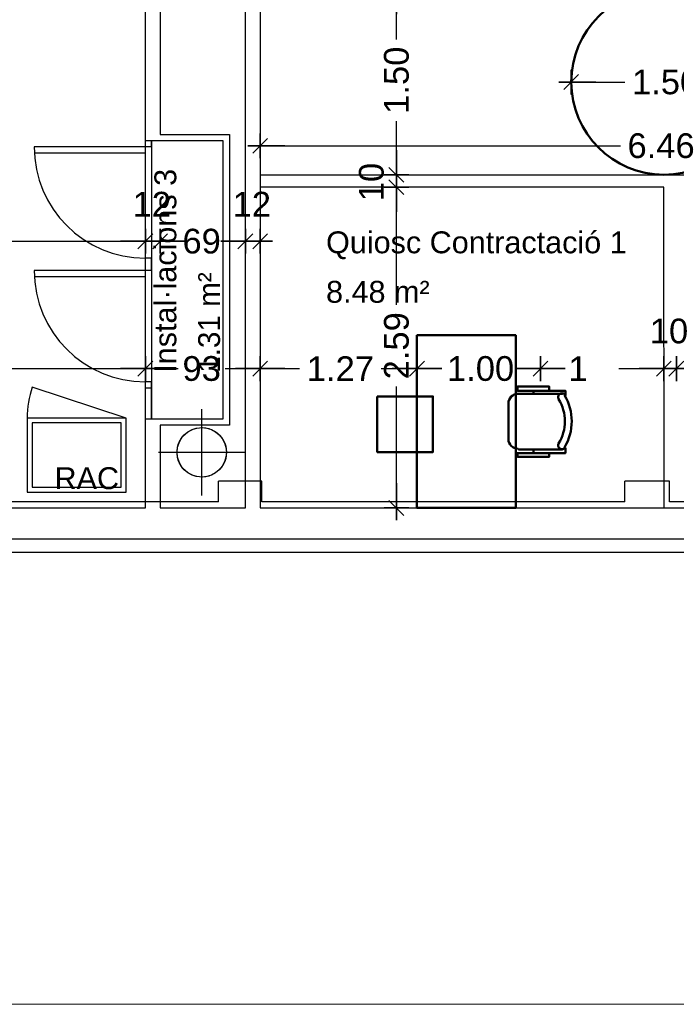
# Model space of a CAD drawing. Header units: metres. Extents: x -1 to 438, y -6 to 57.
# Tile 20 of 33: x 409.26 to 414.57, y 9.19 to 17.15. Entities that reach past the tile are written whole.
import ezdxf

# ---------------------------------------------------------------- set-up
doc = ezdxf.new("R2010")
doc.units = ezdxf.units.M
doc.header["$PDMODE"] = 65
doc.linetypes.add('CONTINUA', pattern=[0])
doc.linetypes.add('VERDECKT', pattern=[9.525, 6.35, -3.175])
for name, color, linetype, lineweight in [('PB COTES', 7, 'CONTINUA', 25), ('PB ESCALES 2D', 7, 'CONTINUA', 25), ('PB LOCALS', 7, 'CONTINUA', 25), ('PB MOBLES', 7, 'CONTINUA', 25), ('PB MURS++', 7, 'CONTINUA', 25), ('PB TEXT', 7, 'CONTINUA', 25), ('PC MURS ACTUAL', 7, 'CONTINUA', 25)]:
    doc.layers.add(name, color=color, linetype=linetype, lineweight=lineweight)
doc.styles.add('ARIAL', font='arial.ttf')
doc.dimstyles.new('DIMSTYLE_10', dxfattribs={"dimtxt": 0.2, "dimasz": 0.2, "dimexe": 0, "dimexo": 1e-06, "dimgap": 0.1, "dimtad": 0, "dimlfac": 100, "dimrnd": 1, "dimzin": 4, "dimdsep": 46, "dimtxsty": 'ARIAL', "dimblk1": 'ALL_ML_STRICH', "dimblk2": 'ALL_ML_STRICH', "dimsah": 1, "dimcen": 0, "dimse1": 1, "dimse2": 1, "dimclrd": 2, "dimclre": 2, "dimclrt": 2, "dimadec": 0, "dimazin": 0, "dimtfac": 1, "dimtdec": 0, "dimtix": 1, "dimtmove": 2, "dimatfit": 3, "dimfxl": 0, "dimtzin": 0, "dimlwd": 0, "dimlwe": 35, "dimarcsym": 0})
doc.dimstyles.new('DIMSTYLE_4', dxfattribs={"dimtxt": 0.2, "dimasz": 0.2, "dimexe": 0, "dimexo": 1e-06, "dimgap": 0.1, "dimtad": 0, "dimdec": 0, "dimlfac": 100, "dimrnd": 1, "dimzin": 4, "dimdsep": 46, "dimtxsty": 'ARIAL', "dimblk1": 'ALL_ML_STRICH', "dimblk2": 'ALL_ML_STRICH', "dimsah": 1, "dimcen": 0, "dimse1": 1, "dimse2": 1, "dimclrd": 2, "dimclre": 2, "dimclrt": 2, "dimadec": 0, "dimazin": 0, "dimtfac": 1, "dimtdec": 0, "dimtix": 1, "dimtmove": 2, "dimatfit": 3, "dimfxl": 0, "dimtzin": 0, "dimlwd": 0, "dimlwe": 35, "dimarcsym": 0})
doc.dimstyles.new('DIMSTYLE_5', dxfattribs={"dimtxt": 0.2, "dimasz": 0.2, "dimexe": 0, "dimexo": 1e-06, "dimgap": 0.1, "dimtad": 0, "dimrnd": 0.01, "dimzin": 4, "dimdsep": 46, "dimtxsty": 'ARIAL', "dimblk1": 'ALL_ML_STRICH', "dimblk2": 'ALL_ML_STRICH', "dimsah": 1, "dimcen": 0, "dimse1": 1, "dimse2": 1, "dimclrd": 2, "dimclre": 2, "dimclrt": 2, "dimadec": 0, "dimazin": 0, "dimtfac": 1, "dimtdec": 0, "dimtix": 1, "dimtmove": 2, "dimatfit": 3, "dimfxl": 0, "dimtzin": 0, "dimlwd": 0, "dimlwe": 35, "dimarcsym": 0})
doc.dimstyles.new('DIMSTYLE_7', dxfattribs={"dimtxt": 0.2, "dimasz": 0.2, "dimexe": 0, "dimexo": 1e-06, "dimgap": 0.1, "dimtad": 2, "dimdec": 0, "dimlfac": 100, "dimrnd": 1, "dimzin": 4, "dimdsep": 46, "dimtxsty": 'ARIAL', "dimblk1": 'ALL_ML_STRICH', "dimblk2": 'ALL_ML_STRICH', "dimsah": 1, "dimcen": 0, "dimse1": 1, "dimse2": 1, "dimclrd": 2, "dimclre": 2, "dimclrt": 2, "dimadec": 0, "dimazin": 0, "dimtfac": 1, "dimtdec": 0, "dimtix": 1, "dimtmove": 2, "dimatfit": 3, "dimfxl": 0, "dimtvp": 1.2, "dimtzin": 0, "dimlwd": 0, "dimlwe": 35, "dimarcsym": 0})

# ---------------------------------------------------------------- blocks, each defined once
blk = doc.blocks.new('ALL_ML_STRICH')
at = {"color": 0, "linetype": 'ByBlock', "lineweight": -2}
for p, q in [((0, -0.5), (0, 0.5)), ((-1, 0), (0.5, 0)), ((-0.3, -0.3), (0.3, 0.3))]:
    blk.add_line(p, q, dxfattribs=at)
blk = doc.blocks.new('*D37')
at = {"layer": 'DEFPOINTS', "color": 2, "linetype": 'CONTINUA', "lineweight": 35, "transparency": 33554687}
for p in [(412.1553, 15.7957), (411.2849, 13.2008), (412.3084, 13.2008)]:
    blk.add_point(p, dxfattribs=at)
at = {"layer": 'PB COTES', "color": 2, "linetype": 'CONTINUA', "lineweight": -2, "transparency": 33554687}
for p, q in [((412.3084, 14.8425), (412.3084, 15.7957)), ((412.3084, 13.2008), (412.3084, 14.1825))]:
    blk.add_line(p, q, dxfattribs=at)
at = {"layer": 'PB COTES', "color": 2, "linetype": 'CONTINUA', "lineweight": 35, "transparency": 33554687, "xscale": 0.2, "yscale": 0.2, "zscale": 0.2}
for p, rotation in [((412.3084, 15.7957), 90), ((412.3084, 13.2008), 270)]:
    blk.add_blockref('ALL_ML_STRICH', p, dxfattribs=dict(at, rotation=rotation))
at = {"layer": 'PB COTES', "color": 2, "linetype": 'CONTINUA', "lineweight": 35, "transparency": 33554687, "insert": (412.3094, 14.5125), "char_height": 0.2, "width": 0.8, "attachment_point": 5, "rotation": 90, "style": 'ARIAL'}
blk.add_mtext('\\A1;{\\A1;{2.59\\H0.132000;\\S^ ;}}', dxfattribs=at)
blk = doc.blocks.new('*D38')
at = {"layer": 'DEFPOINTS', "color": 2, "linetype": 'CONTINUA', "lineweight": 35, "transparency": 33554687}
for p in [(412.1553, 15.8957), (412.1553, 15.7957), (412.3084, 15.7957)]:
    blk.add_point(p, dxfattribs=at)
at = {"layer": 'PB COTES', "color": 2, "linetype": 'CONTINUA', "lineweight": -2, "transparency": 33554687}
blk.add_line((412.3084, 15.7957), (412.3084, 15.8957), dxfattribs=at)
at = {"layer": 'PB COTES', "color": 2, "linetype": 'CONTINUA', "lineweight": 35, "transparency": 33554687, "xscale": 0.2, "yscale": 0.2, "zscale": 0.2}
for p, rotation in [((412.3084, 15.7957), 270), ((412.3084, 15.8957), 90)]:
    blk.add_blockref('ALL_ML_STRICH', p, dxfattribs=dict(at, rotation=rotation))
at = {"layer": 'PB COTES', "color": 2, "linetype": 'CONTINUA', "lineweight": 35, "transparency": 33554687, "insert": (412.1067, 15.837), "char_height": 0.2, "width": 0.4, "attachment_point": 5, "rotation": 90, "style": 'ARIAL'}
blk.add_mtext('\\A1;{10}', dxfattribs=at)
blk = doc.blocks.new('*D39')
at = {"layer": 'DEFPOINTS', "color": 2, "linetype": 'CONTINUA', "lineweight": 35, "transparency": 33554687}
for p in [(412.3615, 17.3957), (412.1553, 15.8957), (412.3084, 15.8957)]:
    blk.add_point(p, dxfattribs=at)
at = {"layer": 'PB COTES', "color": 2, "linetype": 'CONTINUA', "lineweight": -2, "transparency": 33554687}
for p, q in [((412.3084, 16.9905), (412.3084, 17.3957)), ((412.3084, 15.8957), (412.3084, 16.3305))]:
    blk.add_line(p, q, dxfattribs=at)
at = {"layer": 'PB COTES', "color": 2, "linetype": 'CONTINUA', "lineweight": 35, "transparency": 33554687, "xscale": 0.2, "yscale": 0.2, "zscale": 0.2}
for p, rotation in [((412.3084, 17.3957), 90), ((412.3084, 15.8957), 270)]:
    blk.add_blockref('ALL_ML_STRICH', p, dxfattribs=dict(at, rotation=rotation))
at = {"layer": 'PB COTES', "color": 2, "linetype": 'CONTINUA', "lineweight": 35, "transparency": 33554687, "insert": (412.3094, 16.6605), "char_height": 0.2, "width": 0.8, "attachment_point": 5, "rotation": 90, "style": 'ARIAL'}
blk.add_mtext('\\A1;{\\A1;{1.50\\H0.132000;\\S^ ;}}', dxfattribs=at)
blk = doc.blocks.new('*D52')
at = {"layer": 'DEFPOINTS', "color": 2, "linetype": 'CONTINUA', "lineweight": 35, "transparency": 33554687}
for p in [(411.2064, 16.5508), (417.6664, 16.4116), (411.2064, 16.1298)]:
    blk.add_point(p, dxfattribs=at)
at = {"layer": 'PB COTES', "color": 2, "linetype": 'CONTINUA', "lineweight": -2, "transparency": 33554687}
for p, q in [((411.2064, 16.1298), (414.121, 16.1298)), ((414.781, 16.1298), (417.6664, 16.1298))]:
    blk.add_line(p, q, dxfattribs=at)
at = {"layer": 'PB COTES', "color": 2, "linetype": 'CONTINUA', "lineweight": 35, "transparency": 33554687, "xscale": 0.2, "yscale": 0.2, "zscale": 0.2, "rotation": 180}
blk.add_blockref('ALL_ML_STRICH', (411.2064, 16.1298), dxfattribs=at)
at = {"layer": 'PB COTES', "color": 2, "linetype": 'CONTINUA', "lineweight": 35, "transparency": 33554687, "xscale": 0.2, "yscale": 0.2, "zscale": 0.2}
blk.add_blockref('ALL_ML_STRICH', (417.6664, 16.1298), dxfattribs=at)
at = {"layer": 'PB COTES', "color": 2, "linetype": 'CONTINUA', "lineweight": 35, "transparency": 33554687, "insert": (414.451, 16.1298), "char_height": 0.2, "width": 0.8, "attachment_point": 5, "style": 'ARIAL'}
blk.add_mtext('\\A1;{\\A1;{6.46\\H0.132000;\\S^ ;}}', dxfattribs=at)
blk = doc.blocks.new('*D91')
at = {"layer": 'DEFPOINTS', "color": 2, "linetype": 'CONTINUA', "lineweight": 35, "transparency": 33554687}
for p in [(413.7233, 16.6457), (413.7233, 16.6457), (415.2224, 16.6084)]:
    blk.add_point(p, dxfattribs=at)
at = {"layer": 'PB COTES', "color": 2, "linetype": 'CONTINUA', "lineweight": -2, "transparency": 33554687}
for p, q in [((413.7233, 16.6457), (414.1576, 16.6457)), ((414.8176, 16.6457), (415.2224, 16.6457))]:
    blk.add_line(p, q, dxfattribs=at)
at = {"layer": 'PB COTES', "color": 2, "linetype": 'CONTINUA', "lineweight": 35, "transparency": 33554687, "xscale": 0.2, "yscale": 0.2, "zscale": 0.2, "rotation": 180}
blk.add_blockref('ALL_ML_STRICH', (413.7233, 16.6457), dxfattribs=at)
at = {"layer": 'PB COTES', "color": 2, "linetype": 'CONTINUA', "lineweight": 35, "transparency": 33554687, "xscale": 0.2, "yscale": 0.2, "zscale": 0.2}
blk.add_blockref('ALL_ML_STRICH', (415.2224, 16.6457), dxfattribs=at)
at = {"layer": 'PB COTES', "color": 2, "linetype": 'CONTINUA', "lineweight": 35, "transparency": 33554687, "insert": (414.4876, 16.6457), "char_height": 0.2, "width": 0.8, "attachment_point": 5, "style": 'ARIAL'}
blk.add_mtext('\\A1;{\\A1;{1.50\\H0.132000;\\S^ ;}}', dxfattribs=at)
blk = doc.blocks.new('*D141')
at = {"layer": 'DEFPOINTS', "color": 2, "linetype": 'CONTINUA', "lineweight": 35, "transparency": 33554687}
for p in [(406.0913, 14.3274), (406.0913, 13.2006), (410.2764, 13.2006)]:
    blk.add_point(p, dxfattribs=at)
at = {"layer": 'PB COTES', "color": 2, "linetype": 'CONTINUA', "lineweight": -2, "transparency": 33554687}
for p, q in [((406.0913, 14.3274), (407.8681, 14.3274)), ((408.5281, 14.3274), (410.2764, 14.3274))]:
    blk.add_line(p, q, dxfattribs=at)
at = {"layer": 'PB COTES', "color": 2, "linetype": 'CONTINUA', "lineweight": 35, "transparency": 33554687, "xscale": 0.2, "yscale": 0.2, "zscale": 0.2, "rotation": 180}
blk.add_blockref('ALL_ML_STRICH', (406.0913, 14.3274), dxfattribs=at)
at = {"layer": 'PB COTES', "color": 2, "linetype": 'CONTINUA', "lineweight": 35, "transparency": 33554687, "xscale": 0.2, "yscale": 0.2, "zscale": 0.2}
blk.add_blockref('ALL_ML_STRICH', (410.2764, 14.3274), dxfattribs=at)
at = {"layer": 'PB COTES', "color": 2, "linetype": 'CONTINUA', "lineweight": 35, "transparency": 33554687, "insert": (408.1981, 14.3274), "char_height": 0.2, "width": 0.8, "attachment_point": 5, "style": 'ARIAL'}
blk.add_mtext('\\A1;{\\A1;{4.19\\H0.132000;\\S^ ;}}', dxfattribs=at)
blk = doc.blocks.new('*D142')
at = {"layer": 'DEFPOINTS', "color": 2, "linetype": 'CONTINUA', "lineweight": 35, "transparency": 33554687}
for p in [(410.2764, 14.3274), (410.2764, 13.2006), (411.2064, 13.2008)]:
    blk.add_point(p, dxfattribs=at)
at = {"layer": 'PB COTES', "color": 2, "linetype": 'CONTINUA', "lineweight": -2, "transparency": 33554687}
for p, q in [((410.2764, 14.3274), (410.5424, 14.3274)), ((410.9224, 14.3274), (411.2064, 14.3274))]:
    blk.add_line(p, q, dxfattribs=at)
at = {"layer": 'PB COTES', "color": 2, "linetype": 'CONTINUA', "lineweight": 35, "transparency": 33554687, "xscale": 0.2, "yscale": 0.2, "zscale": 0.2, "rotation": 180}
blk.add_blockref('ALL_ML_STRICH', (410.2764, 14.3274), dxfattribs=at)
at = {"layer": 'PB COTES', "color": 2, "linetype": 'CONTINUA', "lineweight": 35, "transparency": 33554687, "xscale": 0.2, "yscale": 0.2, "zscale": 0.2}
blk.add_blockref('ALL_ML_STRICH', (411.2064, 14.3274), dxfattribs=at)
at = {"layer": 'PB COTES', "color": 2, "linetype": 'CONTINUA', "lineweight": 35, "transparency": 33554687, "insert": (410.7324, 14.3274), "char_height": 0.2, "width": 0.4, "attachment_point": 5, "style": 'ARIAL'}
blk.add_mtext('\\A1;{93}', dxfattribs=at)
blk = doc.blocks.new('*D143')
at = {"layer": 'DEFPOINTS', "color": 2, "linetype": 'CONTINUA', "lineweight": 35, "transparency": 33554687}
for p in [(412.4749, 14.551), (411.2064, 14.3274), (411.2064, 13.2008)]:
    blk.add_point(p, dxfattribs=at)
at = {"layer": 'PB COTES', "color": 2, "linetype": 'CONTINUA', "lineweight": -2, "transparency": 33554687}
for p, q in [((411.2064, 14.3274), (411.5251, 14.3274)), ((412.1851, 14.3274), (412.4749, 14.3274))]:
    blk.add_line(p, q, dxfattribs=at)
at = {"layer": 'PB COTES', "color": 2, "linetype": 'CONTINUA', "lineweight": 35, "transparency": 33554687, "xscale": 0.2, "yscale": 0.2, "zscale": 0.2, "rotation": 180}
blk.add_blockref('ALL_ML_STRICH', (411.2064, 14.3274), dxfattribs=at)
at = {"layer": 'PB COTES', "color": 2, "linetype": 'CONTINUA', "lineweight": 35, "transparency": 33554687, "xscale": 0.2, "yscale": 0.2, "zscale": 0.2}
blk.add_blockref('ALL_ML_STRICH', (412.4749, 14.3274), dxfattribs=at)
at = {"layer": 'PB COTES', "color": 2, "linetype": 'CONTINUA', "lineweight": 35, "transparency": 33554687, "insert": (411.8551, 14.3274), "char_height": 0.2, "width": 0.8, "attachment_point": 5, "style": 'ARIAL'}
blk.add_mtext('\\A1;{\\A1;{1.27\\H0.132000;\\S^ ;}}', dxfattribs=at)
blk = doc.blocks.new('*D144')
at = {"layer": 'DEFPOINTS', "color": 2, "linetype": 'CONTINUA', "lineweight": 35, "transparency": 33554687}
for p in [(413.475, 14.5976), (412.4749, 14.551), (412.4749, 14.3274)]:
    blk.add_point(p, dxfattribs=at)
at = {"layer": 'PB COTES', "color": 2, "linetype": 'CONTINUA', "lineweight": -2, "transparency": 33554687}
for p, q in [((412.4749, 14.3274), (412.6597, 14.3274)), ((413.3197, 14.3274), (413.475, 14.3274))]:
    blk.add_line(p, q, dxfattribs=at)
at = {"layer": 'PB COTES', "color": 2, "linetype": 'CONTINUA', "lineweight": 35, "transparency": 33554687, "xscale": 0.2, "yscale": 0.2, "zscale": 0.2, "rotation": 180}
blk.add_blockref('ALL_ML_STRICH', (412.4749, 14.3274), dxfattribs=at)
at = {"layer": 'PB COTES', "color": 2, "linetype": 'CONTINUA', "lineweight": 35, "transparency": 33554687, "xscale": 0.2, "yscale": 0.2, "zscale": 0.2}
blk.add_blockref('ALL_ML_STRICH', (413.475, 14.3274), dxfattribs=at)
at = {"layer": 'PB COTES', "color": 2, "linetype": 'CONTINUA', "lineweight": 35, "transparency": 33554687, "insert": (412.9897, 14.3274), "char_height": 0.2, "width": 0.8, "attachment_point": 5, "style": 'ARIAL'}
blk.add_mtext('\\A1;{\\A1;{1.00\\H0.132000;\\S^ ;}}', dxfattribs=at)
blk = doc.blocks.new('*D145')
at = {"layer": 'DEFPOINTS', "color": 2, "linetype": 'CONTINUA', "lineweight": 35, "transparency": 33554687}
for p in [(413.475, 14.5976), (413.475, 14.3274), (414.4733, 13.1945)]:
    blk.add_point(p, dxfattribs=at)
at = {"layer": 'PB COTES', "color": 2, "linetype": 'CONTINUA', "lineweight": -2, "transparency": 33554687}
for p, q in [((413.475, 14.3274), (413.4489, 14.3274)), ((414.1089, 14.3274), (414.4733, 14.3274))]:
    blk.add_line(p, q, dxfattribs=at)
at = {"layer": 'PB COTES', "color": 2, "linetype": 'CONTINUA', "lineweight": 35, "transparency": 33554687, "xscale": 0.2, "yscale": 0.2, "zscale": 0.2, "rotation": 180}
blk.add_blockref('ALL_ML_STRICH', (413.475, 14.3274), dxfattribs=at)
at = {"layer": 'PB COTES', "color": 2, "linetype": 'CONTINUA', "lineweight": 35, "transparency": 33554687, "xscale": 0.2, "yscale": 0.2, "zscale": 0.2}
blk.add_blockref('ALL_ML_STRICH', (414.4733, 14.3274), dxfattribs=at)
at = {"layer": 'PB COTES', "color": 2, "linetype": 'CONTINUA', "lineweight": 35, "transparency": 33554687, "insert": (413.7789, 14.3274), "char_height": 0.2, "width": 0.8, "attachment_point": 5, "style": 'ARIAL'}
blk.add_mtext('\\A1;{\\A1;{1\\H0.132000;\\S^ ;}}', dxfattribs=at)
blk = doc.blocks.new('*D146')
at = {"layer": 'DEFPOINTS', "color": 2, "linetype": 'CONTINUA', "lineweight": 35, "transparency": 33554687}
for p in [(414.4733, 14.3274), (414.4733, 13.1945), (414.5744, 13.1945)]:
    blk.add_point(p, dxfattribs=at)
at = {"layer": 'PB COTES', "color": 2, "linetype": 'CONTINUA', "lineweight": -2, "transparency": 33554687}
blk.add_line((414.4733, 14.3274), (414.5744, 14.3274), dxfattribs=at)
at = {"layer": 'PB COTES', "color": 2, "linetype": 'CONTINUA', "lineweight": 35, "transparency": 33554687, "xscale": 0.2, "yscale": 0.2, "zscale": 0.2, "rotation": 180}
blk.add_blockref('ALL_ML_STRICH', (414.4733, 14.3274), dxfattribs=at)
at = {"layer": 'PB COTES', "color": 2, "linetype": 'CONTINUA', "lineweight": 35, "transparency": 33554687, "xscale": 0.2, "yscale": 0.2, "zscale": 0.2}
blk.add_blockref('ALL_ML_STRICH', (414.5744, 14.3274), dxfattribs=at)
at = {"layer": 'PB COTES', "color": 2, "linetype": 'CONTINUA', "lineweight": 35, "transparency": 33554687, "insert": (414.5151, 14.6308), "char_height": 0.2, "width": 0.4, "attachment_point": 5, "style": 'ARIAL'}
blk.add_mtext('\\A1;{10}', dxfattribs=at)
blk = doc.blocks.new('*D147')
at = {"layer": 'DEFPOINTS', "color": 2, "linetype": 'CONTINUA', "lineweight": 35, "transparency": 33554687}
for p in [(415.867, 15.1508), (414.5744, 14.3274), (414.5744, 13.1945)]:
    blk.add_point(p, dxfattribs=at)
at = {"layer": 'PB COTES', "color": 2, "linetype": 'CONTINUA', "lineweight": -2, "transparency": 33554687}
for p, q in [((414.5744, 14.3274), (414.905, 14.3274)), ((415.565, 14.3274), (415.867, 14.3274))]:
    blk.add_line(p, q, dxfattribs=at)
at = {"layer": 'PB COTES', "color": 2, "linetype": 'CONTINUA', "lineweight": 35, "transparency": 33554687, "xscale": 0.2, "yscale": 0.2, "zscale": 0.2, "rotation": 180}
blk.add_blockref('ALL_ML_STRICH', (414.5744, 14.3274), dxfattribs=at)
at = {"layer": 'PB COTES', "color": 2, "linetype": 'CONTINUA', "lineweight": 35, "transparency": 33554687, "xscale": 0.2, "yscale": 0.2, "zscale": 0.2}
blk.add_blockref('ALL_ML_STRICH', (415.867, 14.3274), dxfattribs=at)
at = {"layer": 'PB COTES', "color": 2, "linetype": 'CONTINUA', "lineweight": 35, "transparency": 33554687, "insert": (415.235, 14.3274), "char_height": 0.2, "width": 0.8, "attachment_point": 5, "style": 'ARIAL'}
blk.add_mtext('\\A1;{\\A1;{1.29\\H0.132000;\\S^ ;}}', dxfattribs=at)
blk = doc.blocks.new('*D171')
at = {"layer": 'DEFPOINTS', "color": 2, "linetype": 'CONTINUA', "lineweight": 35, "transparency": 33554687}
for p in [(410.2764, 16.6826), (406.1513, 15.3577), (406.1513, 13.5717)]:
    blk.add_point(p, dxfattribs=at)
at = {"layer": 'PB COTES', "color": 2, "linetype": 'CONTINUA', "lineweight": -2, "transparency": 33554687}
for p, q in [((406.1513, 15.3577), (407.8983, 15.3577)), ((408.5583, 15.3577), (410.2764, 15.3577))]:
    blk.add_line(p, q, dxfattribs=at)
at = {"layer": 'PB COTES', "color": 2, "linetype": 'CONTINUA', "lineweight": 35, "transparency": 33554687, "xscale": 0.2, "yscale": 0.2, "zscale": 0.2, "rotation": 180}
blk.add_blockref('ALL_ML_STRICH', (406.1513, 15.3577), dxfattribs=at)
at = {"layer": 'PB COTES', "color": 2, "linetype": 'CONTINUA', "lineweight": 35, "transparency": 33554687, "xscale": 0.2, "yscale": 0.2, "zscale": 0.2}
blk.add_blockref('ALL_ML_STRICH', (410.2764, 15.3577), dxfattribs=at)
at = {"layer": 'PB COTES', "color": 2, "linetype": 'CONTINUA', "lineweight": 35, "transparency": 33554687, "insert": (408.2283, 15.3577), "char_height": 0.2, "width": 0.8, "attachment_point": 5, "style": 'ARIAL'}
blk.add_mtext('\\A1;{\\A1;{4.13\\H0.132000;\\S^ ;}}', dxfattribs=at)
blk = doc.blocks.new('*D172')
at = {"layer": 'DEFPOINTS', "color": 2, "linetype": 'CONTINUA', "lineweight": 35, "transparency": 33554687}
for p in [(410.2764, 16.6826), (410.3964, 16.6867), (410.2764, 15.3577)]:
    blk.add_point(p, dxfattribs=at)
at = {"layer": 'PB COTES', "color": 2, "linetype": 'CONTINUA', "lineweight": -2, "transparency": 33554687}
blk.add_line((410.2764, 15.3577), (410.3964, 15.3577), dxfattribs=at)
at = {"layer": 'PB COTES', "color": 2, "linetype": 'CONTINUA', "lineweight": 35, "transparency": 33554687, "xscale": 0.2, "yscale": 0.2, "zscale": 0.2, "rotation": 180}
blk.add_blockref('ALL_ML_STRICH', (410.2764, 15.3577), dxfattribs=at)
at = {"layer": 'PB COTES', "color": 2, "linetype": 'CONTINUA', "lineweight": 35, "transparency": 33554687, "xscale": 0.2, "yscale": 0.2, "zscale": 0.2}
blk.add_blockref('ALL_ML_STRICH', (410.3964, 15.3577), dxfattribs=at)
at = {"layer": 'PB COTES', "color": 2, "linetype": 'CONTINUA', "lineweight": 35, "transparency": 33554687, "insert": (410.3284, 15.6577), "char_height": 0.2, "width": 0.4, "attachment_point": 5, "style": 'ARIAL'}
blk.add_mtext('\\A1;{12}', dxfattribs=at)
blk = doc.blocks.new('*D173')
at = {"layer": 'DEFPOINTS', "color": 2, "linetype": 'CONTINUA', "lineweight": 35, "transparency": 33554687}
for p in [(410.3964, 16.6867), (411.0864, 16.2899), (410.3964, 15.3577)]:
    blk.add_point(p, dxfattribs=at)
at = {"layer": 'PB COTES', "color": 2, "linetype": 'CONTINUA', "lineweight": -2, "transparency": 33554687}
for p, q in [((410.3964, 15.3577), (410.5422, 15.3577)), ((410.9222, 15.3577), (411.0864, 15.3577))]:
    blk.add_line(p, q, dxfattribs=at)
at = {"layer": 'PB COTES', "color": 2, "linetype": 'CONTINUA', "lineweight": 35, "transparency": 33554687, "xscale": 0.2, "yscale": 0.2, "zscale": 0.2, "rotation": 180}
blk.add_blockref('ALL_ML_STRICH', (410.3964, 15.3577), dxfattribs=at)
at = {"layer": 'PB COTES', "color": 2, "linetype": 'CONTINUA', "lineweight": 35, "transparency": 33554687, "xscale": 0.2, "yscale": 0.2, "zscale": 0.2}
blk.add_blockref('ALL_ML_STRICH', (411.0864, 15.3577), dxfattribs=at)
at = {"layer": 'PB COTES', "color": 2, "linetype": 'CONTINUA', "lineweight": 35, "transparency": 33554687, "insert": (410.7322, 15.3577), "char_height": 0.2, "width": 0.4, "attachment_point": 5, "style": 'ARIAL'}
blk.add_mtext('\\A1;{69}', dxfattribs=at)
blk = doc.blocks.new('*D174')
at = {"layer": 'DEFPOINTS', "color": 2, "linetype": 'CONTINUA', "lineweight": 35, "transparency": 33554687}
for p in [(411.2064, 16.5594), (411.0864, 16.2899), (411.0864, 15.3577)]:
    blk.add_point(p, dxfattribs=at)
at = {"layer": 'PB COTES', "color": 2, "linetype": 'CONTINUA', "lineweight": -2, "transparency": 33554687}
blk.add_line((411.0864, 15.3577), (411.2064, 15.3577), dxfattribs=at)
at = {"layer": 'PB COTES', "color": 2, "linetype": 'CONTINUA', "lineweight": 35, "transparency": 33554687, "xscale": 0.2, "yscale": 0.2, "zscale": 0.2, "rotation": 180}
blk.add_blockref('ALL_ML_STRICH', (411.0864, 15.3577), dxfattribs=at)
at = {"layer": 'PB COTES', "color": 2, "linetype": 'CONTINUA', "lineweight": 35, "transparency": 33554687, "xscale": 0.2, "yscale": 0.2, "zscale": 0.2}
blk.add_blockref('ALL_ML_STRICH', (411.2064, 15.3577), dxfattribs=at)
at = {"layer": 'PB COTES', "color": 2, "linetype": 'CONTINUA', "lineweight": 35, "transparency": 33554687, "insert": (411.1384, 15.6577), "char_height": 0.2, "width": 0.4, "attachment_point": 5, "style": 'ARIAL'}
blk.add_mtext('\\A1;{12}', dxfattribs=at)

msp = doc.modelspace()

# ---------------------------------------------------------------- linework, layer by layer
at = {"layer": 'PB ESCALES 2D', "color": 7, "linetype": 'CONTINUA', "lineweight": 25, "transparency": 33554687}
msp.add_line((410.12036, 13.92813), (409.36074, 14.17907), dxfattribs=at)
for points in [[(409.32036, 13.32813), (410.12036, 13.32813), (410.12036, 13.92813), (409.32036, 13.92813), (409.32036, 13.32813)], [(409.36036, 13.36813), (410.08036, 13.36813), (410.08036, 13.88813), (409.36036, 13.88813), (409.36036, 13.36813)]]:
    msp.add_lwpolyline(points, close=True, dxfattribs=at)
msp.add_arc((410.12036, 13.92813), 0.8, 161.719143, 180, dxfattribs=at)
at = {"layer": 'PB LOCALS', "color": 7, "linetype": 'CONTINUA', "lineweight": 25, "transparency": 33554687}
for p, q in [((410.39645, 19.98078), (410.39645, 16.22078)), ((411.08645, 13.20078), (411.08645, 19.98078)), ((410.27645, 13.20078), (410.27645, 18.62018)), ((411.20645, 17.39573), (411.20645, 15.89573)), ((410.32645, 16.17078), (410.32645, 13.92078)), ((410.90645, 16.17078), (410.32645, 16.17078)), ((410.39645, 16.22078), (410.95645, 16.22078)), ((410.90645, 13.92078), (410.90645, 16.17078)), ((410.95645, 16.22078), (410.95645, 13.87078)), ((411.20645, 15.89573), (417.66738, 15.89573)), ((411.20645, 15.79573), (411.20645, 13.20061)), ((414.47441, 15.79573), (411.20645, 15.79573)), ((414.47499, 13.20061), (414.47441, 15.79573)), ((410.32645, 13.92078), (410.90645, 13.92078)), ((410.95645, 13.87078), (410.39645, 13.87078)), ((410.39645, 13.87078), (410.39645, 13.20078)), ((410.56557, 13.75989), (410.5809, 13.78042)), ((410.5809, 13.78042), (410.59873, 13.79883)), ((410.59873, 13.79883), (410.61877, 13.81481)), ((410.61877, 13.81481), (410.64068, 13.8281)), ((410.64068, 13.8281), (410.66412, 13.83847)), ((410.66412, 13.83847), (410.68869, 13.84576)), ((410.68869, 13.84576), (410.71399, 13.84986)), ((410.71399, 13.84986), (410.7396, 13.85068)), ((410.7396, 13.85068), (410.76511, 13.84822)), ((410.76511, 13.84822), (410.7901, 13.84251)), ((410.7901, 13.84251), (410.81415, 13.83366)), ((410.81415, 13.83366), (410.83687, 13.82181)), ((410.83687, 13.82181), (410.85789, 13.80715)), ((410.85789, 13.80715), (410.87686, 13.78992)), ((410.87686, 13.78992), (410.89347, 13.7704)), ((410.53688, 13.68901), (410.54338, 13.7138)), ((410.54338, 13.7138), (410.553, 13.73756)), ((410.553, 13.73756), (410.56557, 13.75989)), ((410.89347, 13.7704), (410.90745, 13.74892)), ((410.90745, 13.74892), (410.91857, 13.72583)), ((410.91857, 13.72583), (410.92665, 13.70151)), ((410.92665, 13.70151), (410.93155, 13.67635)), ((410.5336, 13.66359), (410.53688, 13.68901)), ((410.5336, 13.63797), (410.5336, 13.66359)), ((410.53688, 13.61255), (410.5336, 13.63797)), ((410.93155, 13.6252), (410.92665, 13.60005)), ((410.93155, 13.67635), (410.93319, 13.65078)), ((410.93319, 13.65078), (410.93155, 13.6252)), ((410.54338, 13.58776), (410.53688, 13.61255)), ((410.553, 13.564), (410.54338, 13.58776)), ((410.56557, 13.54167), (410.553, 13.564)), ((410.5809, 13.52113), (410.56557, 13.54167)), ((410.90745, 13.55264), (410.89347, 13.53116)), ((410.91857, 13.57573), (410.90745, 13.55264)), ((410.92665, 13.60005), (410.91857, 13.57573)), ((410.59873, 13.50272), (410.5809, 13.52113)), ((410.61877, 13.48674), (410.59873, 13.50272)), ((410.64068, 13.47346), (410.61877, 13.48674)), ((410.66412, 13.46309), (410.64068, 13.47346)), ((410.68869, 13.45579), (410.66412, 13.46309)), ((410.81415, 13.4679), (410.7901, 13.45905)), ((410.83687, 13.47975), (410.81415, 13.4679)), ((410.85789, 13.49441), (410.83687, 13.47975)), ((410.87686, 13.51164), (410.85789, 13.49441)), ((410.89347, 13.53116), (410.87686, 13.51164)), ((410.71399, 13.4517), (410.68869, 13.45579)), ((410.7396, 13.45088), (410.71399, 13.4517)), ((410.76511, 13.45334), (410.7396, 13.45088)), ((410.7901, 13.45905), (410.76511, 13.45334)), ((406.14645, 13.20078), (410.27645, 13.20078)), ((410.39645, 13.20078), (411.08645, 13.20078)), ((411.20645, 13.20061), (414.47499, 13.20061))]:
    msp.add_line(p, q, dxfattribs=at)
at = {"layer": 'PB MOBLES', "color": 202, "linetype": 'CONTINUA', "lineweight": 50, "transparency": 33554687}
for p, q in [((413.65174, 14.12344), (413.29615, 14.12344)), ((413.41892, 14.14884), (413.41892, 14.12344)), ((413.21572, 14.04301), (413.21572, 13.75516)), ((413.29615, 13.67473), (413.65174, 13.67473)), ((413.41892, 13.64509), (413.41892, 13.67473))]:
    msp.add_line(p, q, dxfattribs=at)
for points in [[(412.47492, 14.59756), (412.47492, 13.20061), (413.27499, 13.20061), (413.27499, 14.59756), (412.47492, 14.59756)], [(412.15401, 14.10248), (412.60401, 14.10248), (412.60401, 13.65248), (412.15401, 13.65248), (412.15401, 14.10248)]]:
    msp.add_lwpolyline(points, close=True, dxfattribs=at)
for points in [[(413.54591, 14.14884), (413.54591, 14.18271), (413.28769, 14.18271), (413.28769, 14.14884), (413.67714, 14.14884), (413.67714, 14.11074)], [(413.21507, 14.04581), (413.21667, 14.0616), (413.22123, 14.0763), (413.22845, 14.0896), (413.23801, 14.10119), (413.2496, 14.11075), (413.2629, 14.11797), (413.2776, 14.12254), (413.29339, 14.12413)], [(413.62226, 14.07948), (413.61937, 14.08517), (413.61771, 14.09114), (413.61724, 14.09722), (413.61794, 14.10324), (413.61976, 14.10901), (413.62266, 14.11437), (413.62662, 14.11915), (413.63158, 14.12317), (413.63725, 14.12612), (413.6432, 14.12784), (413.64928, 14.12836), (413.6553, 14.12773), (413.66109, 14.12597), (413.66648, 14.12312), (413.6713, 14.11921), (413.67536, 14.11429)], [(413.29339, 13.67963), (413.2776, 13.68122), (413.2629, 13.68579), (413.2496, 13.69301), (413.23801, 13.70257), (413.22845, 13.71416), (413.22123, 13.72746), (413.21667, 13.74216), (413.21507, 13.75795)], [(413.67536, 13.68947), (413.6713, 13.68455), (413.66648, 13.68064), (413.66109, 13.67779), (413.6553, 13.67603), (413.64928, 13.67539), (413.6432, 13.67592), (413.63725, 13.67764), (413.63158, 13.68059), (413.62662, 13.68461), (413.62266, 13.68939), (413.61976, 13.69475), (413.61794, 13.70052), (413.61724, 13.70654), (413.61771, 13.71262), (413.61937, 13.71859), (413.62226, 13.72428)], [(413.54591, 13.64509), (413.54591, 13.61546), (413.28769, 13.61546), (413.28769, 13.64509), (413.67714, 13.64509), (413.67714, 13.68743)]]:
    msp.add_lwpolyline(points, dxfattribs=at)
at = {"layer": 'PB MOBLES', "color": 202, "linetype": 'VERDECKT', "lineweight": 50, "transparency": 33554687}
msp.add_circle((414.4733, 16.64573), 0.75, dxfattribs=at)
at = {"layer": 'PB MOBLES', "color": 202, "linetype": 'CONTINUA', "lineweight": 50, "transparency": 33554687}
for centre, radius, start, end in [((413.31061, 13.90196), 0.41667, 329.55452, 30.426489), ((413.33177, 13.90196), 0.34049, 328.235247, 31.741995)]:
    msp.add_arc(centre, radius, start, end, dxfattribs=at)
at = {"layer": 'PB MURS++', "color": 7, "linetype": 'CONTINUA', "lineweight": 25, "transparency": 33554687}
for p, q in [((411.20645, 20.10078), (411.20645, 13.20078)), ((411.08645, 13.20078), (411.08645, 19.98078)), ((410.27645, 16.17078), (410.27645, 18.97018)), ((410.39645, 18.97018), (410.39645, 16.22078)), ((410.27645, 16.07078), (410.27645, 16.17078)), ((410.90645, 16.17078), (410.27645, 16.17078)), ((410.32645, 16.12078), (410.32645, 16.17078)), ((410.39645, 16.22078), (410.95645, 16.22078)), ((410.90645, 13.92078), (410.90645, 16.17078)), ((410.95645, 16.22078), (410.95645, 13.87078)), ((410.32645, 16.12078), (409.37645, 16.12078)), ((410.27645, 16.07078), (409.37784, 16.07078)), ((410.32645, 15.22078), (410.27645, 15.22078)), ((410.27645, 15.07078), (410.27645, 15.22078)), ((410.32645, 15.12078), (410.32645, 15.22078)), ((410.32645, 15.12078), (409.37645, 15.12078)), ((410.27645, 15.07078), (409.37784, 15.07078)), ((410.27645, 13.92078), (410.27645, 14.22078)), ((410.32645, 14.22078), (410.27645, 14.22078)), ((410.32645, 13.92078), (410.32645, 14.22078)), ((410.32645, 14.17078), (410.27645, 14.17078)), ((410.73319, 13.30078), (410.73319, 14.00078)), ((410.27645, 13.20078), (410.27645, 13.92078)), ((410.27645, 13.92078), (410.90645, 13.92078)), ((410.95645, 13.87078), (410.39645, 13.87078)), ((410.39645, 13.87078), (410.39645, 13.20078)), ((410.38319, 13.65078), (411.08319, 13.65078)), ((391.69645, 13.20078), (410.27645, 13.20078)), ((410.39645, 13.20078), (411.08645, 13.20078)), ((411.20645, 13.20078), (417.66645, 13.20078)), ((424.28971, 12.83995), (391.14664, 12.83995))]:
    msp.add_line(p, q, dxfattribs=at)
at = {"layer": 'PB MURS++', "transparency": 33554687}
msp.add_line((410.12036, 13.92813), (409.36074, 14.17907), dxfattribs=at)
at = {"layer": 'PB MURS++', "color": 52, "linetype": 'CONTINUA', "lineweight": 13, "transparency": 33554687}
msp.add_lwpolyline([(386.09303, 56.71384), (435.87864, 56.71384), (435.87864, 9.18581), (386.09303, 9.18581), (386.09303, 56.71384)], close=True, dxfattribs=at)
at = {"layer": 'PB MURS++', "transparency": 33554687}
for points in [[(409.32036, 13.32813), (410.12036, 13.32813), (410.12036, 13.92813), (409.32036, 13.92813), (409.32036, 13.32813)], [(409.36036, 13.36813), (410.08036, 13.36813), (410.08036, 13.88813), (409.36036, 13.88813), (409.36036, 13.36813)]]:
    msp.add_lwpolyline(points, close=True, dxfattribs=at)
at = {"layer": 'PB MURS++', "color": 7, "linetype": 'CONTINUA', "lineweight": 25, "transparency": 33554687}
msp.add_circle((410.73319, 13.65078), 0.2, dxfattribs=at)
for centre in [(410.27645, 16.12078), (410.27645, 15.12078)]:
    msp.add_arc(centre, 0.9, 180, 270, dxfattribs=at)
at = {"layer": 'PB MURS++', "transparency": 33554687}
msp.add_arc((410.12036, 13.92813), 0.8, 161.719143, 180, dxfattribs=at)
at = {"layer": 'PC MURS ACTUAL', "color": 180, "transparency": 33554687}
for p, q in [((410.86874, 13.24959), (410.86874, 13.41859)), ((411.21874, 13.41859), (410.86874, 13.41859)), ((411.21874, 13.24959), (411.21874, 13.41859)), ((414.15874, 13.24959), (414.15874, 13.41859)), ((414.51874, 13.41859), (414.15874, 13.41859)), ((414.51874, 13.24959), (414.51874, 13.41859)), ((410.86874, 13.24959), (407.93874, 13.24959)), ((414.15874, 13.24959), (411.21874, 13.24959)), ((417.45874, 13.24959), (414.51874, 13.24959)), ((424.35444, 12.94959), (399.16355, 12.94959))]:
    msp.add_line(p, q, dxfattribs=at)

# ---------------------------------------------------------------- texts
at = {"layer": 'PB LOCALS', "color": 7, "linetype": 'CONTINUA', "lineweight": 25, "transparency": 33554687, "char_height": 0.1770789, "attachment_point": 7, "rotation": 90, "style": 'ARIAL'}
for s, insert, width in [('\\W1.00;Instal·lacions 3', (410.52941, 14.29372), 1.7474988), ('\\W0.97;1.31 m²', (410.88357, 14.29372), 0.9268868)]:
    msp.add_mtext(s, dxfattribs=dict(at, insert=insert, width=width))
at = {"layer": 'PB LOCALS', "color": 7, "linetype": 'CONTINUA', "lineweight": 25, "transparency": 33554687, "char_height": 0.1770789, "attachment_point": 7, "style": 'ARIAL'}
for s, insert, width in [('\\W1.00;Quiosc Contractació 1', (411.73917, 15.21216), 2.5320044), ('\\W1.00;8.48 m²', (411.73917, 14.858), 0.929645)]:
    msp.add_mtext(s, dxfattribs=dict(at, insert=insert, width=width))
at = {"layer": 'PB TEXT', "color": 7, "linetype": 'CONTINUA', "lineweight": 25, "transparency": 33554687, "insert": (409.54107, 13.35043), "char_height": 0.177079, "width": 0.6139373, "attachment_point": 7, "style": 'ARIAL'}
msp.add_mtext('\\W1.00;RAC', dxfattribs=at)

# ---------------------------------------------------------------- dimensions: what is measured, and where the dimension line sits
at = {"layer": 'PB COTES', "color": 2, "linetype": 'CONTINUA', "lineweight": 35, "transparency": 33554687}
for base, p1, p2, dimstyle, picture, middle in [((412.30837, 17.39573), (412.15534, 15.89573), (412.36153, 17.39573), 'DIMSTYLE_5', '*D39', (412.30943, 16.66052)), ((412.30837, 15.89573), (412.15534, 15.79573), (412.15534, 15.89573), 'DIMSTYLE_7', '*D38', (412.10666, 15.83702)), ((412.30837, 15.79573), (411.28492, 13.20078), (412.15534, 15.79573), 'DIMSTYLE_5', '*D37', (412.30943, 14.5125))]:
    dim = msp.add_linear_dim(base=base, p1=p1, p2=p2, angle=90, dimstyle=dimstyle, override={"dimpost": '<>', "dimclrd": 2, "dimclre": 2, "dimclrt": 2, "dimlwd": 0, "dimlwe": 35}, dxfattribs=at)
    dim.commit()
    dim.dimension.update_dxf_attribs({"geometry": picture, "text_midpoint": middle, "dimtype": 160})
for base, p1, p2, dimstyle, picture, middle in [((415.22237, 16.64573), (413.7233, 16.64573), (415.22237, 16.60839), 'DIMSTYLE_5', '*D91', (414.48762, 16.64573)), ((410.27645, 15.35765), (406.15127, 13.5717), (410.27645, 16.68257), 'DIMSTYLE_5', '*D171', (408.22831, 15.35765)), ((410.39645, 15.35765), (410.27645, 16.68257), (410.39645, 16.68667), 'DIMSTYLE_7', '*D172', (410.32843, 15.65765)), ((411.08645, 15.35765), (410.39645, 16.68667), (411.08645, 16.28995), 'DIMSTYLE_4', '*D173', (410.7322, 15.35765)), ((411.20645, 15.35765), (411.08645, 16.28995), (411.20645, 16.55939), 'DIMSTYLE_7', '*D174', (411.13843, 15.65765)), ((417.66645, 16.12978), (411.20645, 16.5508), (417.66645, 16.41163), 'DIMSTYLE_5', '*D52', (414.45097, 16.12978)), ((415.86704, 14.32739), (414.57441, 13.19452), (415.86704, 15.15078), 'DIMSTYLE_5', '*D147', (415.23497, 14.32739)), ((414.57441, 14.32739), (414.4733, 13.19452), (414.57441, 13.19452), 'DIMSTYLE_7', '*D146', (414.51515, 14.6308)), ((413.47499, 14.32739), (412.47492, 14.55105), (413.47499, 14.59756), 'DIMSTYLE_5', '*D144', (412.98974, 14.32739)), ((414.4733, 14.32739), (413.47499, 14.59756), (414.4733, 13.19452), 'DIMSTYLE_10', '*D145', (413.77893, 14.32739)), ((412.47492, 14.32739), (411.20645, 13.20078), (412.47492, 14.55105), 'DIMSTYLE_5', '*D143', (411.85513, 14.32739)), ((410.27645, 14.32739), (406.09127, 13.20061), (410.27645, 13.20061), 'DIMSTYLE_5', '*D141', (408.1981, 14.32739)), ((411.20645, 14.32739), (410.27645, 13.20061), (411.20645, 13.20078), 'DIMSTYLE_4', '*D142', (410.7324, 14.32739))]:
    dim = msp.add_linear_dim(base=base, p1=p1, p2=p2, dimstyle=dimstyle, override={"dimpost": '<>', "dimclrd": 2, "dimclre": 2, "dimclrt": 2, "dimlwd": 0, "dimlwe": 35}, dxfattribs=at)
    dim.commit()
    dim.dimension.update_dxf_attribs({"geometry": picture, "text_midpoint": middle, "dimtype": 160})

doc.saveas('drawing.dxf')
